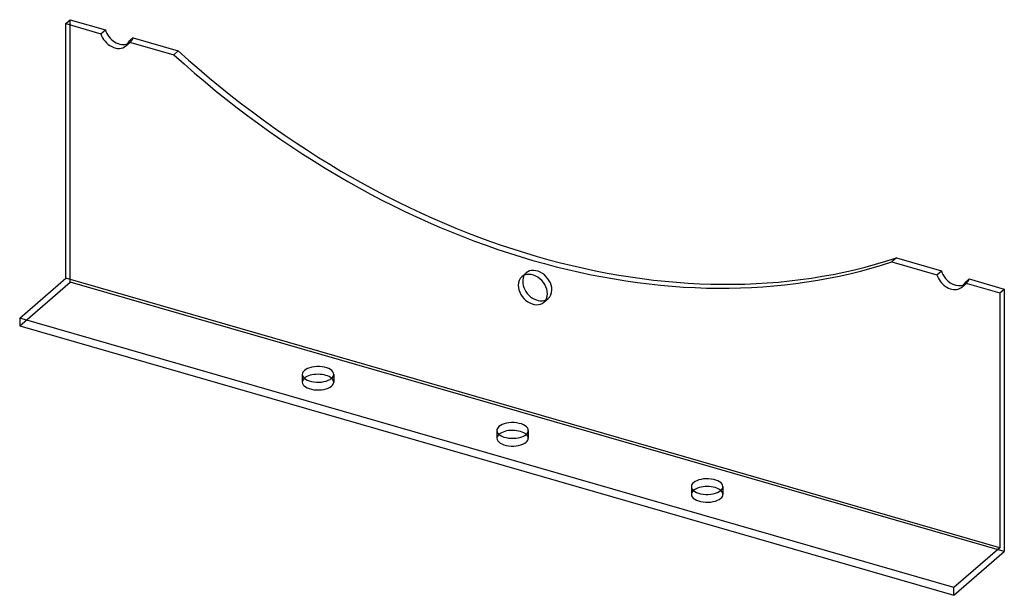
# Model space of a CAD drawing. Header units: millimetres. Extents: x -219 to 219, y -128 to 128.
import ezdxf

# ---------------------------------------------------------------- set-up
doc = ezdxf.new("R2010")
doc.units = ezdxf.units.MM
doc.layers.add('HIDDEN', color=7, linetype='Continuous')
doc.layers.add('THICK', color=7, linetype='Continuous')

msp = doc.modelspace()

# ---------------------------------------------------------------- linework, layer by layer
at = {"layer": 'HIDDEN'}
for p, q in [((-196.6, 11.29), (-196.6, 128.2)), ((-171.89, 116.5), (-169.89, 118.23)), ((4.34, 13.68), (6.34, 15.41)), ((-219.1, -8.2), (-196.6, 11.29)), ((219.1, -108.71), (-196.6, 11.29)), ((200.21, 9.08), (202.21, 10.82)), ((14.16, 2.34), (16.16, 4.07)), ((-93.35, -29.78), (-93.35, -33.24)), ((-79.35, -29.78), (-79.35, -33.24)), ((-6.75, -54.78), (-6.75, -58.24)), ((7.25, -54.78), (7.25, -58.24)), ((79.85, -79.78), (79.85, -83.24)), ((93.85, -79.78), (93.85, -83.24))]:
    msp.add_line(p, q, dxfattribs=at)
for centre, major_axis, ratio, start_param, end_param in [((-174.8, 123.9), (-4.91, 5.67), 0.75, -3.141592, -3.056187), ((-174.8, 123.9), (-4.91, 5.67), 0.75, -3.056187, -2.740158), ((-174.8, 123.9), (-4.91, 5.67), 0.75, 2.904191, 3.141593), ((11.25, 9.74), (-4.91, 5.67), 0.75, -0.000041, 0.237402), ((11.25, 9.74), (-4.91, 5.67), 0.75, -2.427868, -0.000041), ((197.3, 16.49), (-4.91, 5.67), 0.75, 2.904191, 3.141522), ((197.3, 16.49), (-4.91, 5.67), 0.75, 3.141522, 3.543027), ((11.25, 9.74), (-4.91, 5.67), 0.75, 3.141552, 3.855317), ((11.25, 9.74), (-4.91, 5.67), 0.75, 2.904191, 3.141552), ((-86.35, -33.24), (7, 0), 0.5, 2.623907, 3.141499), ((-86.35, -33.24), (7, 0), 0.5, 3.141499, 5.759587), ((-86.35, -33.24), (7, 0), 0.5, -0.523599, -0.000094), ((-86.35, -33.24), (7, 0), 0.5, -0.000094, 0.517688), ((0.25, -58.24), (7, 0), 0.5, 2.623907, 3.141499), ((0.25, -58.24), (7, 0), 0.5, -0.000094, 0.517688), ((0.25, -58.24), (7, 0), 0.5, 3.141499, 5.759587), ((0.25, -58.24), (7, 0), 0.5, -0.523599, -0.000094), ((86.85, -83.24), (7, 0), 0.5, 2.623907, 3.141499), ((86.85, -83.24), (7, 0), 0.5, 3.141499, 5.759587), ((86.85, -83.24), (7, 0), 0.5, -0.523599, -0.000094), ((86.85, -83.24), (7, 0), 0.5, -0.000094, 0.517688)]:
    msp.add_ellipse(centre, major_axis=major_axis, ratio=ratio, start_param=start_param, end_param=end_param, dxfattribs=at)
at = {"layer": 'THICK'}
for p, q in [((-198.6, 126.47), (-196.6, 128.2)), ((-196.6, 128.2), (-180.98, 123.69)), ((-198.6, 13.02), (-198.6, 126.47)), ((-198.6, 126.47), (-182.98, 121.96)), ((-182.98, 121.96), (-180.98, 123.69)), ((-168.62, 120.12), (-170.62, 118.39)), ((-170.62, 118.39), (-150.55, 112.6)), ((-168.62, 120.12), (-148.55, 114.33)), ((-150.55, 112.6), (-148.55, 114.33)), ((171.05, 22.07), (169.05, 20.34)), ((171.05, 22.07), (191.12, 16.27)), ((169.05, 20.34), (189.12, 14.54)), ((189.12, 14.54), (191.12, 16.27)), ((-219.1, -4.74), (-198.6, 13.02)), ((217.1, -106.98), (-198.6, 13.02)), ((203.48, 12.71), (201.48, 10.97)), ((201.48, 10.97), (217.1, 6.47)), ((203.48, 12.71), (219.1, 8.2)), ((217.1, 6.47), (219.1, 8.2)), ((217.1, 6.47), (217.1, -106.98)), ((219.1, 8.2), (219.1, -108.71)), ((-219.1, -4.74), (-219.1, -8.2)), ((196.6, -124.74), (-219.1, -4.74)), ((-219.1, -8.2), (196.6, -128.2)), ((217.1, -106.98), (196.6, -124.74)), ((196.6, -128.2), (219.1, -108.71)), ((196.6, -128.2), (196.6, -124.74))]:
    msp.add_line(p, q, dxfattribs=at)
for centre, major_axis, ratio, start_param, end_param in [((-174.8, 123.9), (-4.91, 5.67), 0.75, 1.026014, 2.904191), ((-176.8, 122.17), (4.91, -5.67), 0.75, -2.115578, 0), ((-176.8, 122.17), (4.91, -5.67), 0.75, 0.085406, 0.401435), ((-176.8, 122.17), (4.91, -5.67), 0.75, 0, 0.085406), ((11.25, 326.28), (-229.46, 264.95), 0.75, 1.730116, 2.838925), ((9.25, 324.54), (229.46, -264.95), 0.75, -1.411477, -0.302667), ((9.25, 8.01), (4.91, -5.67), 0.75, 3.141552, 3.855317), ((9.25, 8.01), (4.91, -5.67), 0.75, 0.713724, 3.141552), ((11.25, 9.74), (-4.91, 5.67), 0.75, 0.237402, 0.713724), ((195.3, 14.75), (4.91, -5.67), 0.75, -2.115578, -1.79955), ((197.3, 16.49), (-4.91, 5.67), 0.75, 1.026014, 1.342043), ((197.3, 16.49), (-4.91, 5.67), 0.75, 1.342043, 2.904191), ((9.25, 8.01), (4.91, -5.67), 0.75, -2.427868, -0.000041), ((11.25, 9.74), (-4.91, 5.67), 0.75, 0.713724, 2.904191), ((195.3, 14.75), (4.91, -5.67), 0.75, -1.79955, -0.000071), ((195.3, 14.75), (4.91, -5.67), 0.75, -0.000071, 0.401435), ((9.25, 8.01), (4.91, -5.67), 0.75, -0.000041, 0.713724), ((-86.35, -29.78), (-7, 0), 0.5, 3.141499, 5.759587), ((-86.35, -29.78), (-7, 0), 0.5, -0.523599, -0.000094), ((-86.35, -29.78), (-7, 0), 0.5, -0.000094, 2.617994), ((-86.35, -33.24), (7, 0), 0.5, 0.517688, 2.617994), ((-86.35, -29.78), (-7, 0), 0.5, 2.617994, 3.141499), ((-86.35, -33.24), (7, 0), 0.5, 2.617994, 2.623907), ((0.25, -54.78), (-7, 0), 0.5, 3.141499, 5.759587), ((0.25, -54.78), (-7, 0), 0.5, -0.523599, -0.000094), ((0.25, -54.78), (-7, 0), 0.5, -0.000094, 2.617994), ((0.25, -58.24), (7, 0), 0.5, 2.617994, 2.623907), ((0.25, -58.24), (7, 0), 0.5, 0.517688, 2.617994), ((0.25, -54.78), (-7, 0), 0.5, 2.617994, 3.141499), ((86.85, -79.78), (-7, 0), 0.5, -0.523599, -0.000094), ((86.85, -79.78), (-7, 0), 0.5, 3.141499, 5.759587), ((86.85, -79.78), (-7, 0), 0.5, -0.000094, 2.617994), ((86.85, -83.24), (7, 0), 0.5, 2.617994, 2.623907), ((86.85, -83.24), (7, 0), 0.5, 0.517688, 2.617994), ((86.85, -79.78), (-7, 0), 0.5, 2.617994, 3.141499)]:
    msp.add_ellipse(centre, major_axis=major_axis, ratio=ratio, start_param=start_param, end_param=end_param, dxfattribs=at)

doc.saveas('drawing.dxf')
